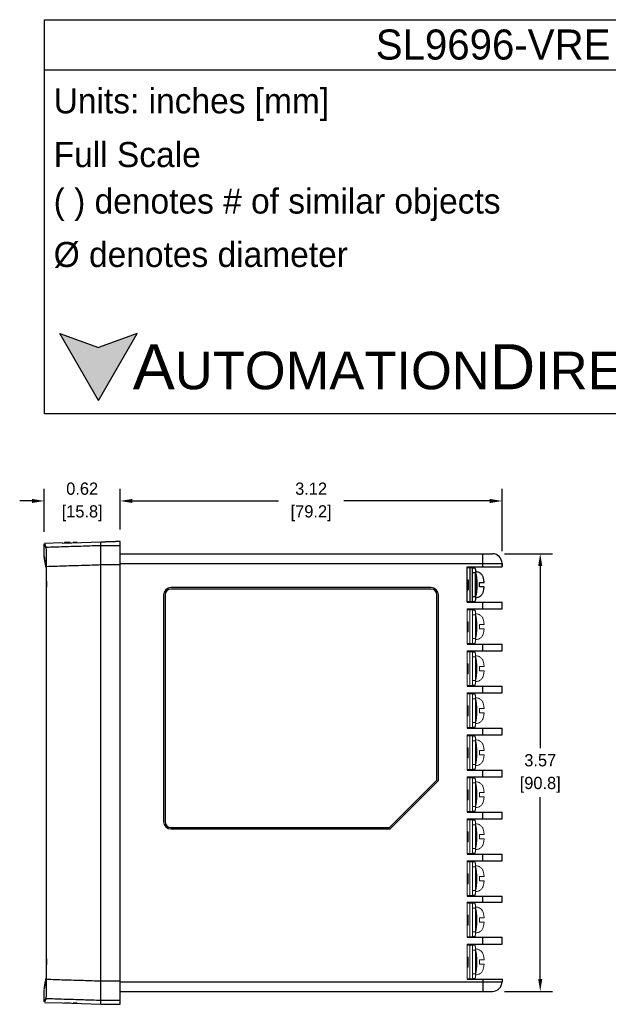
# Model space of a CAD drawing. Header units: inches. Extents: x 515.8 to 530.8, y 504.7 to 513.4.
# Tile 7 of 17: x 521.5 to 526.3, y 504.8 to 512.8. Entities that reach past the tile are written whole.
import ezdxf

# ---------------------------------------------------------------- set-up
doc = ezdxf.new("R2010")
doc.units = ezdxf.units.IN
doc.header["$LTSCALE"] = 8
doc.header["$MEASUREMENT"] = 0
for name, color, linetype in [('02___PRT_ALL_AXES', 7, 'Continuous'), ('Dimensions', 140, 'Continuous'), ('Text', 140, 'Continuous')]:
    doc.layers.add(name, color=color, linetype=linetype)
doc.styles.add('\\M+2ABAC\\M+2A6A11', font='txt')
doc.dimstyles.get("Standard").update_dxf_attribs({"dimtxt": 0.1, "dimasz": 0.1, "dimexe": 0.1, "dimexo": 0.1, "dimgap": 0.05, "dimtad": 0, "dimtih": 1, "dimtoh": 1, "dimzin": 0, "dimdsep": 46, "dimtxsty": 'Standard', "dimcen": 0, "dimclrd": 256, "dimclre": 256, "dimclrt": 256, "dimadec": 0, "dimazin": 0, "dimtfac": 1, "dimtofl": 0, "dimtmove": 0, "dimatfit": 3, "dimfxl": 0, "dimtolj": 1, "dimtzin": 0, "dimarcsym": 0})

# ---------------------------------------------------------------- blocks, each defined once
blk = doc.blocks.new('*D5')
at = {"layer": 'DEFPOINTS', "color": 0}
for p in [(522.3096, 508.8749), (521.6888, 508.5239), (522.3096, 508.5431)]:
    blk.add_point(p, dxfattribs=at)
at = {"layer": 'Dimensions', "lineweight": -2}
for p, q in [((521.6888, 508.6239), (521.6888, 508.9749)), ((522.3096, 508.6431), (522.3096, 508.9749)), ((521.5888, 508.8749), (521.4888, 508.8749)), ((522.4096, 508.8749), (522.5096, 508.8749))]:
    blk.add_line(p, q, dxfattribs=at)
at = {"layer": 'Dimensions'}
for points in [[(521.5888, 508.8916), (521.5888, 508.8583), (521.6888, 508.8749)], [(522.4096, 508.8916), (522.4096, 508.8583), (522.3096, 508.8749)]]:
    blk.add_solid(points, dxfattribs=at)
at = {"layer": 'Dimensions', "char_height": 0.1, "attachment_point": 5}
for s, insert in [('\\A1;0.62', (521.9992, 508.9749)), ('\\A1;[15.8]', (521.9992, 508.7749))]:
    blk.add_mtext(s, dxfattribs=dict(at, insert=insert))
blk = doc.blocks.new('*D6')
at = {"layer": 'DEFPOINTS', "color": 0}
for p in [(525.4292, 508.8749), (522.3096, 508.5431), (525.4292, 508.3646)]:
    blk.add_point(p, dxfattribs=at)
at = {"layer": 'Dimensions', "lineweight": -2}
for p, q in [((522.3096, 508.6431), (522.3096, 508.9749)), ((525.4292, 508.4646), (525.4292, 508.9749)), ((522.4096, 508.8749), (523.6027, 508.8749)), ((525.3292, 508.8749), (524.1361, 508.8749))]:
    blk.add_line(p, q, dxfattribs=at)
at = {"layer": 'Dimensions'}
for points in [[(522.4096, 508.8916), (522.4096, 508.8583), (522.3096, 508.8749)], [(525.3292, 508.8916), (525.3292, 508.8583), (525.4292, 508.8749)]]:
    blk.add_solid(points, dxfattribs=at)
at = {"layer": 'Dimensions', "char_height": 0.1, "attachment_point": 5}
for s, insert in [('\\A1;3.12', (523.8694, 508.9749)), ('\\A1;[79.2]', (523.8694, 508.7749))]:
    blk.add_mtext(s, dxfattribs=dict(at, insert=insert))
blk = doc.blocks.new('*D9')
at = {"layer": 'DEFPOINTS', "color": 0}
for p in [(525.3503, 508.4435), (525.3503, 504.8691), (525.7408, 504.8691)]:
    blk.add_point(p, dxfattribs=at)
at = {"layer": 'Dimensions', "lineweight": -2}
for p, q in [((525.4503, 508.4435), (525.8408, 508.4435)), ((525.7408, 508.3435), (525.7408, 506.8563)), ((525.7408, 504.9691), (525.7408, 506.4563)), ((525.4503, 504.8691), (525.8408, 504.8691))]:
    blk.add_line(p, q, dxfattribs=at)
at = {"layer": 'Dimensions'}
for points in [[(525.7242, 508.3435), (525.7575, 508.3435), (525.7408, 508.4435)], [(525.7242, 504.9691), (525.7575, 504.9691), (525.7408, 504.8691)]]:
    blk.add_solid(points, dxfattribs=at)
at = {"layer": 'Dimensions', "char_height": 0.1, "attachment_point": 5}
for s, insert in [('\\A1;3.57', (525.7408, 506.7563)), ('\\A1;[90.8]', (525.7408, 506.5563))]:
    blk.add_mtext(s, dxfattribs=dict(at, insert=insert))

msp = doc.modelspace()

# ---------------------------------------------------------------- hatches: boundary and pattern name
at = {"layer": 'Text'}
msp.add_hatch(color=256, dxfattribs=at).paths.add_polyline_path([(522.1334, 509.6962), (522.4495, 510.2436), (522.1334, 510.1286), (521.8173, 510.2436)])

# ---------------------------------------------------------------- linework, layer by layer
at = {"color": 7, "linetype": 'Continuous'}
for p, q in [((521.6888, 508.4248), (521.6888, 508.5239)), ((521.8347, 508.5326), (521.6907, 508.5276)), ((521.8347, 508.5309), (522.1519, 508.5413)), ((521.8347, 508.5309), (521.8347, 508.5326)), ((521.8544, 508.5352), (521.8544, 508.5316)), ((521.9018, 508.5352), (521.8544, 508.5352)), ((521.9018, 508.5332), (521.9018, 508.5352)), ((521.9254, 508.534), (521.9254, 508.5352)), ((521.9577, 508.5352), (521.9254, 508.5352)), ((522.1519, 504.7652), (522.1519, 508.5413)), ((522.3096, 508.5097), (522.1519, 508.5097)), ((522.2702, 508.5423), (522.2702, 508.5431)), ((522.3096, 508.5431), (522.2702, 508.5431)), ((522.3096, 504.7635), (522.3096, 508.5431)), ((522.3096, 508.4435), (525.3503, 508.4435)), ((525.2715, 508.337), (525.2715, 508.4435)), ((521.7082, 504.9687), (521.7082, 508.3379)), ((522.3096, 508.3521), (522.1519, 508.3521)), ((522.3096, 508.3646), (525.4292, 508.3646)), ((525.1453, 508.337), (525.4292, 508.337)), ((525.1453, 508.0492), (525.1453, 508.337)), ((525.1884, 508.3291), (525.1453, 508.3291)), ((525.1473, 508.3291), (525.1473, 508.337)), ((525.1478, 508.3291), (525.1478, 508.337)), ((525.1532, 508.3291), (525.1532, 508.337)), ((525.1652, 508.3291), (525.1652, 508.0531)), ((525.1768, 508.3291), (525.1768, 508.337)), ((525.1847, 508.3291), (525.1847, 508.337)), ((525.1884, 508.0531), (525.1884, 508.3291)), ((525.206, 508.3272), (525.1884, 508.3272)), ((525.4292, 508.3646), (525.4292, 508.341)), ((525.4292, 508.337), (525.4292, 508.3646)), ((525.2129, 508.2877), (525.1884, 508.2877)), ((525.2129, 508.0945), (525.2129, 508.2877)), ((521.7065, 505.1349), (521.7065, 508.1717)), ((524.8495, 508.1675), (522.7236, 508.1675)), ((525.1453, 508.2306), (525.1532, 508.2306)), ((525.1453, 508.2182), (525.1532, 508.2182)), ((525.1453, 508.2041), (525.1532, 508.2041)), ((525.1532, 508.2306), (525.1532, 508.1478)), ((525.2458, 508.2089), (525.2825, 508.2089)), ((525.2825, 508.1734), (525.2458, 508.1734)), ((522.6645, 508.1083), (522.6645, 506.255)), ((522.6763, 508.1083), (522.6763, 506.255)), ((524.8495, 508.1556), (522.7236, 508.1556)), ((524.8969, 506.5951), (524.8969, 508.1083)), ((524.9087, 506.5902), (524.9087, 508.1083)), ((525.1453, 508.1478), (525.1532, 508.1478)), ((525.1884, 508.0945), (525.2129, 508.0945)), ((525.1453, 508.0531), (525.1884, 508.0531)), ((525.1453, 508.0492), (525.4292, 508.0492)), ((525.1473, 508.0492), (525.1473, 508.0531)), ((525.1478, 508.0492), (525.1478, 508.0531)), ((525.1532, 508.0492), (525.1532, 508.0531)), ((525.1768, 508.0492), (525.1768, 508.0531)), ((525.1847, 508.0492), (525.1847, 508.0531)), ((525.1884, 508.0551), (525.206, 508.0551)), ((525.2715, 507.994), (525.2715, 508.0492)), ((525.4292, 507.994), (525.4292, 508.0492)), ((525.1453, 507.994), (525.4292, 507.994)), ((525.1453, 507.7061), (525.4292, 507.7061)), ((525.2715, 507.6509), (525.2715, 507.7061)), ((525.4292, 507.6509), (525.4292, 507.7061)), ((525.1453, 507.6509), (525.4292, 507.6509)), ((525.1453, 507.3631), (525.4292, 507.3631)), ((525.2715, 507.3079), (525.2715, 507.3631)), ((525.4292, 507.3079), (525.4292, 507.3631)), ((525.1453, 507.3079), (525.4292, 507.3079)), ((525.1453, 507.02), (525.4292, 507.02)), ((525.1453, 506.9648), (525.4292, 506.9648)), ((525.2715, 506.9648), (525.2715, 507.02)), ((525.4292, 506.9648), (525.4292, 507.02)), ((525.1453, 506.677), (525.4292, 506.677)), ((525.2715, 506.6218), (525.2715, 506.677)), ((525.4292, 506.6218), (525.4292, 506.677)), ((524.5095, 506.2077), (524.8969, 506.5951)), ((524.5144, 506.1959), (524.9087, 506.5902)), ((525.1453, 506.6218), (525.4292, 506.6218)), ((525.1453, 506.3339), (525.4292, 506.3339)), ((525.2715, 506.2787), (525.2715, 506.3339)), ((525.4292, 506.2787), (525.4292, 506.3339)), ((525.1453, 506.2787), (525.4292, 506.2787)), ((522.7236, 506.2077), (524.5095, 506.2077)), ((522.7236, 506.1959), (524.5144, 506.1959)), ((525.1453, 505.9908), (525.4292, 505.9908)), ((525.1453, 505.9356), (525.4292, 505.9356)), ((525.2715, 505.9356), (525.2715, 505.9908)), ((525.4292, 505.9356), (525.4292, 505.9908)), ((525.1453, 505.6478), (525.4292, 505.6478)), ((525.1453, 505.5985), (525.4292, 505.5985)), ((525.2715, 505.5985), (525.2715, 505.6478)), ((525.4292, 505.5985), (525.4292, 505.6478)), ((525.1453, 505.3107), (525.4292, 505.3107)), ((525.2715, 505.2555), (525.2715, 505.3107)), ((525.4292, 505.2555), (525.4292, 505.3107)), ((525.1453, 505.2555), (525.4292, 505.2555)), ((522.1519, 504.9545), (522.3096, 504.9545)), ((522.3096, 504.9479), (525.4292, 504.9479)), ((525.1453, 504.9676), (525.4292, 504.9676)), ((525.2715, 504.9716), (525.2715, 504.8691)), ((525.4292, 504.9716), (525.4292, 504.9479)), ((521.6888, 504.7827), (521.6888, 504.8818)), ((522.3096, 504.8691), (525.3503, 504.8691)), ((522.1519, 504.7969), (522.3096, 504.7969)), ((521.6907, 504.779), (521.8347, 504.774)), ((521.8347, 504.7757), (522.1519, 504.7652)), ((521.8347, 504.7757), (521.8347, 504.774)), ((521.8544, 504.775), (521.8544, 504.7714)), ((521.9018, 504.7714), (521.8544, 504.7714)), ((521.9018, 504.7734), (521.9018, 504.7714)), ((521.9254, 504.7725), (521.9254, 504.7714)), ((521.9577, 504.7714), (521.9254, 504.7714)), ((522.2702, 504.7635), (522.2702, 504.7643)), ((522.2702, 504.7635), (522.3096, 504.7635))]:
    msp.add_line(p, q, dxfattribs=at)
at = {"color": 7, "linetype": 'Continuous', "lineweight": 0}
for p, q in [((525.1453, 507.7061), (525.1453, 507.994)), ((525.1884, 507.9861), (525.1453, 507.9861)), ((525.1473, 507.9861), (525.1473, 507.994)), ((525.1478, 507.9861), (525.1478, 507.994)), ((525.1532, 507.9861), (525.1532, 507.994)), ((525.1652, 507.9861), (525.1652, 507.7101)), ((525.1768, 507.9861), (525.1768, 507.994)), ((525.1847, 507.9861), (525.1847, 507.994)), ((525.1884, 507.7101), (525.1884, 507.9861)), ((525.206, 507.9841), (525.1884, 507.9841)), ((525.2129, 507.9447), (525.1884, 507.9447)), ((525.2129, 507.7515), (525.2129, 507.9447)), ((525.1453, 507.8875), (525.1532, 507.8875)), ((525.1453, 507.8752), (525.1532, 507.8752)), ((525.1453, 507.8611), (525.1532, 507.8611)), ((525.1532, 507.8875), (525.1532, 507.8047)), ((525.2458, 507.8658), (525.2825, 507.8658)), ((525.1453, 507.8047), (525.1532, 507.8047)), ((525.2825, 507.8303), (525.2458, 507.8303)), ((525.1453, 507.7101), (525.1884, 507.7101)), ((525.1473, 507.7061), (525.1473, 507.7101)), ((525.1478, 507.7061), (525.1478, 507.7101)), ((525.1532, 507.7061), (525.1532, 507.7101)), ((525.1768, 507.7061), (525.1768, 507.7101)), ((525.1847, 507.7061), (525.1847, 507.7101)), ((525.1884, 507.7515), (525.2129, 507.7515)), ((525.1884, 507.712), (525.206, 507.712)), ((525.1453, 507.3631), (525.1453, 507.6509)), ((525.1884, 507.643), (525.1453, 507.643)), ((525.1473, 507.643), (525.1473, 507.6509)), ((525.1478, 507.643), (525.1478, 507.6509)), ((525.1532, 507.643), (525.1532, 507.6509)), ((525.1652, 507.643), (525.1652, 507.367)), ((525.1768, 507.643), (525.1768, 507.6509)), ((525.1847, 507.643), (525.1847, 507.6509)), ((525.1884, 507.367), (525.1884, 507.643)), ((525.206, 507.6411), (525.1884, 507.6411)), ((525.2129, 507.6016), (525.1884, 507.6016)), ((525.2129, 507.4084), (525.2129, 507.6016)), ((525.1453, 507.5445), (525.1532, 507.5445)), ((525.1453, 507.5321), (525.1532, 507.5321)), ((525.1532, 507.5445), (525.1532, 507.4616)), ((525.2458, 507.5228), (525.2825, 507.5228)), ((525.1453, 507.518), (525.1532, 507.518)), ((525.1453, 507.4616), (525.1532, 507.4616)), ((525.2825, 507.4873), (525.2458, 507.4873)), ((525.1453, 507.367), (525.1884, 507.367)), ((525.1473, 507.3631), (525.1473, 507.367)), ((525.1478, 507.3631), (525.1478, 507.367)), ((525.1532, 507.3631), (525.1532, 507.367)), ((525.1768, 507.3631), (525.1768, 507.367)), ((525.1847, 507.3631), (525.1847, 507.367)), ((525.1884, 507.4084), (525.2129, 507.4084)), ((525.1884, 507.369), (525.206, 507.369)), ((525.1453, 507.02), (525.1453, 507.3079)), ((525.1884, 507.3), (525.1453, 507.3)), ((525.1473, 507.3), (525.1473, 507.3079)), ((525.1478, 507.3), (525.1478, 507.3079)), ((525.1532, 507.3), (525.1532, 507.3079)), ((525.1652, 507.3), (525.1652, 507.024)), ((525.1768, 507.3), (525.1768, 507.3079)), ((525.1847, 507.3), (525.1847, 507.3079)), ((525.1884, 507.024), (525.1884, 507.3)), ((525.206, 507.298), (525.1884, 507.298)), ((525.1453, 507.2014), (525.1532, 507.2014)), ((525.1532, 507.2014), (525.1532, 507.1186)), ((525.2129, 507.2586), (525.1884, 507.2586)), ((525.2129, 507.0654), (525.2129, 507.2586)), ((525.1453, 507.1891), (525.1532, 507.1891)), ((525.1453, 507.175), (525.1532, 507.175)), ((525.1453, 507.1186), (525.1532, 507.1186)), ((525.2458, 507.1797), (525.2825, 507.1797)), ((525.2825, 507.1442), (525.2458, 507.1442)), ((525.1884, 507.0654), (525.2129, 507.0654)), ((525.1453, 507.024), (525.1884, 507.024)), ((525.1453, 506.677), (525.1453, 506.9648)), ((525.1884, 506.9569), (525.1453, 506.9569)), ((525.1473, 507.02), (525.1473, 507.024)), ((525.1473, 506.9569), (525.1473, 506.9648)), ((525.1478, 507.02), (525.1478, 507.024)), ((525.1478, 506.9569), (525.1478, 506.9648)), ((525.1532, 507.02), (525.1532, 507.024)), ((525.1532, 506.9569), (525.1532, 506.9648)), ((525.1652, 506.9569), (525.1652, 506.6809)), ((525.1768, 507.02), (525.1768, 507.024)), ((525.1768, 506.9569), (525.1768, 506.9648)), ((525.1847, 507.02), (525.1847, 507.024)), ((525.1847, 506.9569), (525.1847, 506.9648)), ((525.1884, 507.0259), (525.206, 507.0259)), ((525.1884, 506.6809), (525.1884, 506.9569)), ((525.206, 506.9549), (525.1884, 506.9549)), ((525.2129, 506.9155), (525.1884, 506.9155)), ((525.2129, 506.7223), (525.2129, 506.9155)), ((525.1453, 506.8583), (525.1532, 506.8583)), ((525.1453, 506.846), (525.1532, 506.846)), ((525.1453, 506.8319), (525.1532, 506.8319)), ((525.1532, 506.8583), (525.1532, 506.7755)), ((525.2458, 506.8367), (525.2825, 506.8367)), ((525.2825, 506.8012), (525.2458, 506.8012)), ((525.1453, 506.7755), (525.1532, 506.7755)), ((525.1884, 506.7223), (525.2129, 506.7223)), ((525.1453, 506.6809), (525.1884, 506.6809)), ((525.1473, 506.677), (525.1473, 506.6809)), ((525.1478, 506.677), (525.1478, 506.6809)), ((525.1532, 506.677), (525.1532, 506.6809)), ((525.1768, 506.677), (525.1768, 506.6809)), ((525.1847, 506.677), (525.1847, 506.6809)), ((525.1884, 506.6829), (525.206, 506.6829)), ((525.1453, 506.3339), (525.1453, 506.6218)), ((525.1884, 506.6139), (525.1453, 506.6139)), ((525.1473, 506.6139), (525.1473, 506.6218)), ((525.1478, 506.6139), (525.1478, 506.6218)), ((525.1532, 506.6139), (525.1532, 506.6218)), ((525.1652, 506.6139), (525.1652, 506.3378)), ((525.1768, 506.6139), (525.1768, 506.6218)), ((525.1847, 506.6139), (525.1847, 506.6218)), ((525.1884, 506.3378), (525.1884, 506.6139)), ((525.206, 506.6119), (525.1884, 506.6119)), ((525.2129, 506.5725), (525.1884, 506.5725)), ((525.2129, 506.3792), (525.2129, 506.5725)), ((525.1453, 506.5153), (525.1532, 506.5153)), ((525.1453, 506.503), (525.1532, 506.503)), ((525.1453, 506.4889), (525.1532, 506.4889)), ((525.1532, 506.5153), (525.1532, 506.4325)), ((525.2458, 506.4936), (525.2825, 506.4936)), ((525.1453, 506.4325), (525.1532, 506.4325)), ((525.2825, 506.4581), (525.2458, 506.4581)), ((525.1453, 506.3378), (525.1884, 506.3378)), ((525.1473, 506.3339), (525.1473, 506.3378)), ((525.1478, 506.3339), (525.1478, 506.3378)), ((525.1532, 506.3339), (525.1532, 506.3378)), ((525.1768, 506.3339), (525.1768, 506.3378)), ((525.1847, 506.3339), (525.1847, 506.3378)), ((525.1884, 506.3792), (525.2129, 506.3792)), ((525.1884, 506.3398), (525.206, 506.3398)), ((525.1453, 505.9908), (525.1453, 506.2787)), ((525.1884, 506.2708), (525.1453, 506.2708)), ((525.1473, 506.2708), (525.1473, 506.2787)), ((525.1478, 506.2708), (525.1478, 506.2787)), ((525.1532, 506.2708), (525.1532, 506.2787)), ((525.1652, 506.2708), (525.1652, 505.9948)), ((525.1768, 506.2708), (525.1768, 506.2787)), ((525.1847, 506.2708), (525.1847, 506.2787)), ((525.1884, 505.9948), (525.1884, 506.2708)), ((525.206, 506.2688), (525.1884, 506.2688)), ((525.1453, 506.1722), (525.1532, 506.1722)), ((525.1453, 506.1599), (525.1532, 506.1599)), ((525.1532, 506.1722), (525.1532, 506.0894)), ((525.2129, 506.2294), (525.1884, 506.2294)), ((525.2129, 506.0362), (525.2129, 506.2294)), ((525.1453, 506.1458), (525.1532, 506.1458)), ((525.1453, 506.0894), (525.1532, 506.0894)), ((525.2458, 506.1505), (525.2825, 506.1505)), ((525.2825, 506.1151), (525.2458, 506.1151)), ((525.1453, 505.9948), (525.1884, 505.9948)), ((525.1473, 505.9908), (525.1473, 505.9948)), ((525.1478, 505.9908), (525.1478, 505.9948)), ((525.1532, 505.9908), (525.1532, 505.9948)), ((525.1768, 505.9908), (525.1768, 505.9948)), ((525.1847, 505.9908), (525.1847, 505.9948)), ((525.1884, 506.0362), (525.2129, 506.0362)), ((525.1884, 505.9968), (525.206, 505.9968)), ((525.1453, 505.6478), (525.1453, 505.9356)), ((525.1884, 505.9278), (525.1453, 505.9278)), ((525.1473, 505.9278), (525.1473, 505.9356)), ((525.1478, 505.9278), (525.1478, 505.9356)), ((525.1532, 505.9278), (525.1532, 505.9356)), ((525.1652, 505.9278), (525.1652, 505.6517)), ((525.1768, 505.9278), (525.1768, 505.9356)), ((525.1847, 505.9278), (525.1847, 505.9356)), ((525.1884, 505.6517), (525.1884, 505.9278)), ((525.206, 505.9258), (525.1884, 505.9258)), ((525.2129, 505.8864), (525.1884, 505.8864)), ((525.2129, 505.6931), (525.2129, 505.8864)), ((525.1453, 505.8292), (525.1532, 505.8292)), ((525.1453, 505.8168), (525.1532, 505.8168)), ((525.1453, 505.8027), (525.1532, 505.8027)), ((525.1532, 505.8292), (525.1532, 505.7464)), ((525.2458, 505.8075), (525.2825, 505.8075)), ((525.2825, 505.772), (525.2458, 505.772)), ((525.1453, 505.7464), (525.1532, 505.7464)), ((525.1884, 505.6931), (525.2129, 505.6931)), ((525.1453, 505.6517), (525.1884, 505.6517)), ((525.1453, 505.3107), (525.1453, 505.5985)), ((525.1884, 505.5907), (525.1453, 505.5907)), ((525.1473, 505.6478), (525.1473, 505.6517)), ((525.1473, 505.5907), (525.1473, 505.5985)), ((525.1478, 505.6478), (525.1478, 505.6517)), ((525.1478, 505.5907), (525.1478, 505.5985)), ((525.1532, 505.6478), (525.1532, 505.6517)), ((525.1532, 505.5907), (525.1532, 505.5985)), ((525.1652, 505.5907), (525.1652, 505.3146)), ((525.1768, 505.6478), (525.1768, 505.6517)), ((525.1768, 505.5907), (525.1768, 505.5985)), ((525.1847, 505.6478), (525.1847, 505.6517)), ((525.1847, 505.5907), (525.1847, 505.5985)), ((525.1884, 505.6537), (525.206, 505.6537)), ((525.1884, 505.3146), (525.1884, 505.5907)), ((525.206, 505.5887), (525.1884, 505.5887)), ((525.2129, 505.5493), (525.1884, 505.5493)), ((525.2129, 505.356), (525.2129, 505.5493)), ((525.1453, 505.4921), (525.1532, 505.4921)), ((525.1453, 505.4797), (525.1532, 505.4797)), ((525.1453, 505.4657), (525.1532, 505.4657)), ((525.1532, 505.4921), (525.1532, 505.4093)), ((525.2458, 505.4704), (525.2825, 505.4704)), ((525.2825, 505.4349), (525.2458, 505.4349)), ((525.1453, 505.4093), (525.1532, 505.4093)), ((525.1884, 505.356), (525.2129, 505.356)), ((525.1453, 505.3146), (525.1884, 505.3146)), ((525.1473, 505.3107), (525.1473, 505.3146)), ((525.1478, 505.3107), (525.1478, 505.3146)), ((525.1532, 505.3107), (525.1532, 505.3146)), ((525.1768, 505.3107), (525.1768, 505.3146)), ((525.1847, 505.3107), (525.1847, 505.3146)), ((525.1884, 505.3166), (525.206, 505.3166)), ((525.1453, 504.9676), (525.1453, 505.2555)), ((525.1884, 505.2476), (525.1453, 505.2476)), ((525.1473, 505.2476), (525.1473, 505.2555)), ((525.1478, 505.2476), (525.1478, 505.2555)), ((525.1532, 505.2476), (525.1532, 505.2555)), ((525.1652, 505.2476), (525.1652, 504.9716)), ((525.1768, 505.2476), (525.1768, 505.2555)), ((525.1847, 505.2476), (525.1847, 505.2555)), ((525.1884, 504.9716), (525.1884, 505.2476)), ((525.206, 505.2456), (525.1884, 505.2456)), ((525.2129, 505.2062), (525.1884, 505.2062)), ((525.2129, 505.013), (525.2129, 505.2062)), ((525.1453, 505.149), (525.1532, 505.149)), ((525.1453, 505.1367), (525.1532, 505.1367)), ((525.1453, 505.1226), (525.1532, 505.1226)), ((525.1532, 505.149), (525.1532, 505.0662)), ((525.2458, 505.1273), (525.2825, 505.1273)), ((525.1453, 505.0662), (525.1532, 505.0662)), ((525.2825, 505.0918), (525.2458, 505.0918)), ((525.1453, 504.9716), (525.1884, 504.9716)), ((525.1473, 504.9676), (525.1473, 504.9716)), ((525.1478, 504.9676), (525.1478, 504.9716)), ((525.1532, 504.9676), (525.1532, 504.9716)), ((525.1768, 504.9676), (525.1768, 504.9716)), ((525.1847, 504.9676), (525.1847, 504.9716)), ((525.1884, 505.013), (525.2129, 505.013)), ((525.1884, 504.9736), (525.206, 504.9736))]:
    msp.add_line(p, q, dxfattribs=at)
at = {"color": 7, "linetype": 'Continuous'}
for centre, radius, start, end in [((525.3503, 508.3646), 0.0789, 0, 90), ((522.7236, 508.1083), 0.0591, 90, 180), ((524.8495, 508.1083), 0.0591, 0, 90), ((522.7236, 508.1083), 0.0473, 90, 180), ((524.8495, 508.1083), 0.0473, 0, 90), ((522.7236, 506.255), 0.0591, 180, 270), ((522.7236, 506.255), 0.0473, 180, 270), ((525.3503, 504.9479), 0.0789, 270, 0)]:
    msp.add_arc(centre, radius, start, end, dxfattribs=at)
for points, start_tangent, end_tangent in [([(521.7052, 508.4953), (521.6907, 508.5239), (521.7052, 508.4953)], (-0.453341, 0.891337), (0.453341, -0.891337)), ([(521.7052, 508.4953), (521.6907, 508.5239), (521.7052, 508.4953)], (-0.453341, 0.891337), (0.453341, -0.891337)), ([(522.1519, 508.5097), (522.0088, 508.5049), (521.8483, 508.5001), (521.7052, 508.4953)], (-0.999436, -0.033582), (-0.999436, -0.033593)), ([(521.7082, 508.3379), (521.7082, 508.3717), (521.7079, 508.4047), (521.7076, 508.4343), (521.7071, 508.4587), (521.7065, 508.4779), (521.7059, 508.4903), (521.7052, 508.4953)], (0, 1), (-0.453341, 0.891337)), ([(522.1519, 508.5413), (522.1706, 508.5414), (522.1893, 508.5415)], (0.999996, 0.002901), (0.999996, 0.00281)), ([(522.2665, 508.5421), (522.2557, 508.5419), (522.2385, 508.5417), (522.2158, 508.5416), (522.1893, 508.5415)], (-0.973315, 0.229472), (-0.999996, -0.00281)), ([(522.2702, 508.5423), (522.2665, 508.5421)], (0, -1), (-0.973315, 0.229472)), ([(521.7039, 508.3283), (521.6943, 508.39), (521.6894, 508.4209), (521.6943, 508.39), (521.7039, 508.3283)], (-0.153831, 0.988097), (0.153831, -0.988097)), ([(521.7039, 508.3283), (521.6943, 508.39), (521.6894, 508.4209), (521.6943, 508.39), (521.7039, 508.3283)], (-0.153831, 0.988097), (0.153831, -0.988097)), ([(521.7039, 508.3283), (521.7046, 508.3194), (521.7052, 508.3016), (521.7058, 508.2765), (521.7062, 508.2453), (521.7065, 508.2093), (521.7065, 508.1717)], (0.153831, -0.988097), (0, -1)), ([(522.1519, 508.3522), (522.0098, 508.3474), (521.8503, 508.3426), (521.7082, 508.3379)], (-0.999436, -0.033587), (-0.999435, -0.033597)), ([(525.206, 508.3272), (525.2073, 508.3264), (525.2086, 508.3242), (525.2098, 508.3205), (525.2109, 508.3156), (525.2117, 508.3096), (525.2123, 508.3028), (525.2127, 508.2954), (525.2129, 508.2877)], (1, 0), (0, -1)), ([(525.2129, 508.2869), (525.2135, 508.2851), (525.2154, 508.2786), (525.2173, 508.27), (525.2191, 508.259), (525.2207, 508.2459), (525.222, 508.2312), (525.2229, 508.2155), (525.2233, 508.1994), (525.2233, 508.1831), (525.2229, 508.1669), (525.222, 508.1512), (525.2207, 508.1365), (525.2191, 508.1234), (525.2173, 508.1124), (525.2154, 508.1037), (525.2135, 508.0972), (525.2129, 508.0953)], (0.337828, -0.941208), (-0.337816, -0.941212)), ([(525.2129, 508.2669), (525.2146, 508.2565), (525.2161, 508.2439), (525.2174, 508.2297), (525.2182, 508.2146), (525.2186, 508.1991), (525.2186, 508.1834), (525.2182, 508.1678), (525.2174, 508.1527), (525.2162, 508.1385), (525.2146, 508.1259), (525.2129, 508.1153)], (0.187419, -0.98228), (-0.187469, -0.982271)), ([(525.2458, 508.1734), (525.246, 508.1819), (525.2461, 508.1912), (525.246, 508.2004), (525.2458, 508.2089)], (0.030173, 0.999545), (-0.030173, 0.999545)), ([(525.2129, 508.0945), (525.2127, 508.0869), (525.2123, 508.0794), (525.2117, 508.0726), (525.2109, 508.0666), (525.2098, 508.0617), (525.2086, 508.0581), (525.2073, 508.0558), (525.206, 508.0551)], (0, -1), (-1, 0)), ([(521.7065, 505.1349), (521.7065, 505.0973), (521.7062, 505.0613), (521.7058, 505.0301), (521.7052, 505.005), (521.7046, 504.9872), (521.7039, 504.9783)], (0, -1), (-0.153831, -0.988097)), ([(521.7039, 504.9783), (521.6943, 504.9166), (521.6894, 504.8857), (521.6943, 504.9166), (521.7039, 504.9783)], (-0.153831, -0.988097), (0.153831, 0.988097)), ([(521.7039, 504.9783), (521.6943, 504.9166), (521.6894, 504.8857), (521.6943, 504.9166), (521.7039, 504.9783)], (-0.153831, -0.988097), (0.153831, 0.988097)), ([(521.7052, 504.8113), (521.7059, 504.8163), (521.7065, 504.8287), (521.7071, 504.8479), (521.7076, 504.8723), (521.7079, 504.9019), (521.7082, 504.9349), (521.7082, 504.9687)], (0.453341, 0.891337), (0, 1)), ([(521.7082, 504.9687), (521.8503, 504.964), (522.0098, 504.9592), (522.1519, 504.9544)], (0.999435, -0.033597), (0.999436, -0.033587)), ([(521.7052, 504.8113), (521.6907, 504.7827), (521.7052, 504.8113)], (-0.453341, -0.891337), (0.453341, 0.891337)), ([(521.7052, 504.8113), (521.6907, 504.7827), (521.7052, 504.8113)], (-0.453341, -0.891337), (0.453341, 0.891337)), ([(521.7052, 504.8113), (521.8483, 504.8065), (522.0088, 504.8017), (522.1519, 504.7969)], (0.999436, -0.033593), (0.999436, -0.033582)), ([(522.1519, 504.7652), (522.1706, 504.7652), (522.1893, 504.7651)], (0.999996, -0.002901), (0.999996, -0.00281)), ([(522.1893, 504.7651), (522.2158, 504.765), (522.2385, 504.7649), (522.2557, 504.7647), (522.2665, 504.7645), (522.2702, 504.7644)], (0.999996, -0.00281), (0.023715, -0.999719))]:
    msp.add_spline(points, degree=3, dxfattribs=dict(at, start_tangent=start_tangent, end_tangent=end_tangent))
at = {"color": 7, "linetype": 'Continuous', "lineweight": 0}
for points, start_tangent, end_tangent in [([(525.206, 507.9841), (525.2073, 507.9834), (525.2086, 507.9811), (525.2098, 507.9775), (525.2109, 507.9726), (525.2117, 507.9666), (525.2123, 507.9598), (525.2127, 507.9523), (525.2129, 507.9447)], (1, 0), (0, -1)), ([(525.2129, 507.9439), (525.2135, 507.9421), (525.2154, 507.9356), (525.2173, 507.9269), (525.2191, 507.9159), (525.2207, 507.9028), (525.222, 507.8881), (525.2229, 507.8725), (525.2233, 507.8563), (525.2233, 507.84), (525.2229, 507.8238), (525.222, 507.8081), (525.2207, 507.7934), (525.2191, 507.7803), (525.2173, 507.7693), (525.2154, 507.7606), (525.2135, 507.7541), (525.2129, 507.7523)], (0.337828, -0.941208), (-0.337816, -0.941212)), ([(525.2129, 507.9239), (525.2146, 507.9134), (525.2161, 507.9008), (525.2174, 507.8867), (525.2182, 507.8716), (525.2186, 507.856), (525.2186, 507.8403), (525.2182, 507.8247), (525.2174, 507.8096), (525.2162, 507.7955), (525.2146, 507.7829), (525.2129, 507.7723)], (0.187419, -0.98228), (-0.187469, -0.982271)), ([(525.2458, 507.8303), (525.246, 507.8389), (525.2461, 507.8481), (525.246, 507.8573), (525.2458, 507.8658)], (0.030173, 0.999545), (-0.030173, 0.999545)), ([(525.2129, 507.7515), (525.2127, 507.7438), (525.2123, 507.7364), (525.2117, 507.7296), (525.2109, 507.7236), (525.2098, 507.7187), (525.2086, 507.715), (525.2073, 507.7128), (525.206, 507.712)], (0, -1), (-1, 0)), ([(525.206, 507.6411), (525.2073, 507.6403), (525.2086, 507.6381), (525.2098, 507.6344), (525.2109, 507.6295), (525.2117, 507.6235), (525.2123, 507.6167), (525.2127, 507.6093), (525.2129, 507.6016)], (1, 0), (0, -1)), ([(525.2129, 507.6008), (525.2135, 507.599), (525.2154, 507.5925), (525.2173, 507.5838), (525.2191, 507.5729), (525.2207, 507.5598), (525.222, 507.5451), (525.2229, 507.5294), (525.2233, 507.5133), (525.2233, 507.4969), (525.2229, 507.4808), (525.222, 507.4651), (525.2207, 507.4504), (525.2191, 507.4373), (525.2173, 507.4263), (525.2154, 507.4176), (525.2135, 507.4111), (525.2129, 507.4092)], (0.337828, -0.941208), (-0.337816, -0.941212)), ([(525.2129, 507.5808), (525.2146, 507.5704), (525.2161, 507.5578), (525.2174, 507.5436), (525.2182, 507.5285), (525.2186, 507.5129), (525.2186, 507.4972), (525.2182, 507.4817), (525.2174, 507.4666), (525.2162, 507.4524), (525.2146, 507.4398), (525.2129, 507.4292)], (0.187419, -0.98228), (-0.187469, -0.982271)), ([(525.2458, 507.4873), (525.246, 507.4958), (525.2461, 507.505), (525.246, 507.5143), (525.2458, 507.5228)], (0.030173, 0.999545), (-0.030173, 0.999545)), ([(525.2129, 507.4084), (525.2127, 507.4008), (525.2123, 507.3933), (525.2117, 507.3865), (525.2109, 507.3805), (525.2098, 507.3756), (525.2086, 507.372), (525.2073, 507.3697), (525.206, 507.369)], (0, -1), (-1, 0)), ([(525.206, 507.298), (525.2073, 507.2973), (525.2086, 507.295), (525.2098, 507.2914), (525.2109, 507.2865), (525.2117, 507.2805), (525.2123, 507.2737), (525.2127, 507.2662), (525.2129, 507.2586)], (1, 0), (0, -1)), ([(525.2129, 507.2578), (525.2135, 507.256), (525.2154, 507.2495), (525.2173, 507.2408), (525.2191, 507.2298), (525.2207, 507.2167), (525.222, 507.202), (525.2229, 507.1863), (525.2233, 507.1702), (525.2233, 507.1539), (525.2229, 507.1377), (525.222, 507.122), (525.2207, 507.1073), (525.2191, 507.0942), (525.2173, 507.0832), (525.2154, 507.0745), (525.2135, 507.068), (525.2129, 507.0662)], (0.337828, -0.941208), (-0.337816, -0.941212)), ([(525.2129, 507.2378), (525.2146, 507.2273), (525.2161, 507.2147), (525.2174, 507.2006), (525.2182, 507.1854), (525.2186, 507.1699), (525.2186, 507.1542), (525.2182, 507.1386), (525.2174, 507.1235), (525.2162, 507.1093), (525.2146, 507.0967), (525.2129, 507.0862)], (0.187419, -0.98228), (-0.187469, -0.982271)), ([(525.2458, 507.1442), (525.246, 507.1527), (525.2461, 507.162), (525.246, 507.1712), (525.2458, 507.1797)], (0.030173, 0.999545), (-0.030173, 0.999545)), ([(525.2129, 507.0654), (525.2127, 507.0577), (525.2123, 507.0503), (525.2117, 507.0435), (525.2109, 507.0375), (525.2098, 507.0326), (525.2086, 507.0289), (525.2073, 507.0267), (525.206, 507.0259)], (0, -1), (-1, 0)), ([(525.206, 506.9549), (525.2073, 506.9542), (525.2086, 506.9519), (525.2098, 506.9483), (525.2109, 506.9434), (525.2117, 506.9374), (525.2123, 506.9306), (525.2127, 506.9232), (525.2129, 506.9155)], (1, 0), (0, -1)), ([(525.2129, 506.9147), (525.2135, 506.9129), (525.2154, 506.9064), (525.2173, 506.8977), (525.2191, 506.8868), (525.2207, 506.8737), (525.222, 506.859), (525.2229, 506.8433), (525.2233, 506.8271), (525.2233, 506.8108), (525.2229, 506.7947), (525.222, 506.779), (525.2207, 506.7643), (525.2191, 506.7512), (525.2173, 506.7402), (525.2154, 506.7315), (525.2135, 506.7249), (525.2129, 506.7231)], (0.337828, -0.941208), (-0.337816, -0.941212)), ([(525.2129, 506.8947), (525.2146, 506.8842), (525.2161, 506.8717), (525.2174, 506.8575), (525.2182, 506.8424), (525.2186, 506.8268), (525.2186, 506.8111), (525.2182, 506.7956), (525.2174, 506.7805), (525.2162, 506.7663), (525.2146, 506.7537), (525.2129, 506.7431)], (0.187419, -0.98228), (-0.187469, -0.982271)), ([(525.2458, 506.8012), (525.246, 506.8097), (525.2461, 506.8189), (525.246, 506.8282), (525.2458, 506.8367)], (0.030173, 0.999545), (-0.030173, 0.999545)), ([(525.2129, 506.7223), (525.2127, 506.7146), (525.2123, 506.7072), (525.2117, 506.7004), (525.2109, 506.6944), (525.2098, 506.6895), (525.2086, 506.6859), (525.2073, 506.6836), (525.206, 506.6829)], (0, -1), (-1, 0)), ([(525.206, 506.6119), (525.2073, 506.6111), (525.2086, 506.6089), (525.2098, 506.6053), (525.2109, 506.6003), (525.2117, 506.5943), (525.2123, 506.5876), (525.2127, 506.5801), (525.2129, 506.5725)], (1, 0), (0, -1)), ([(525.2129, 506.5717), (525.2135, 506.5699), (525.2154, 506.5634), (525.2173, 506.5547), (525.2191, 506.5437), (525.2207, 506.5306), (525.222, 506.5159), (525.2229, 506.5002), (525.2233, 506.4841), (525.2233, 506.4678), (525.2229, 506.4516), (525.222, 506.4359), (525.2207, 506.4212), (525.2191, 506.4081), (525.2173, 506.3971), (525.2154, 506.3884), (525.2135, 506.3819), (525.2129, 506.38)], (0.337828, -0.941208), (-0.337816, -0.941212)), ([(525.2129, 506.5516), (525.2146, 506.5412), (525.2161, 506.5286), (525.2174, 506.5144), (525.2182, 506.4993), (525.2186, 506.4838), (525.2186, 506.4681), (525.2182, 506.4525), (525.2174, 506.4374), (525.2162, 506.4232), (525.2146, 506.4106), (525.2129, 506.4)], (0.187419, -0.98228), (-0.187469, -0.982271)), ([(525.2458, 506.4581), (525.246, 506.4666), (525.2461, 506.4759), (525.246, 506.4851), (525.2458, 506.4936)], (0.030173, 0.999545), (-0.030173, 0.999545)), ([(525.2129, 506.3792), (525.2127, 506.3716), (525.2123, 506.3642), (525.2117, 506.3574), (525.2109, 506.3514), (525.2098, 506.3464), (525.2086, 506.3428), (525.2073, 506.3406), (525.206, 506.3398)], (0, -1), (-1, 0)), ([(525.206, 506.2688), (525.2073, 506.2681), (525.2086, 506.2658), (525.2098, 506.2622), (525.2109, 506.2573), (525.2117, 506.2513), (525.2123, 506.2445), (525.2127, 506.2371), (525.2129, 506.2294)], (1, 0), (0, -1)), ([(525.2129, 506.2286), (525.2135, 506.2268), (525.2154, 506.2203), (525.2173, 506.2116), (525.2191, 506.2006), (525.2207, 506.1876), (525.222, 506.1729), (525.2229, 506.1572), (525.2233, 506.141), (525.2233, 506.1247), (525.2229, 506.1086), (525.222, 506.0929), (525.2207, 506.0782), (525.2191, 506.0651), (525.2173, 506.0541), (525.2154, 506.0454), (525.2135, 506.0388), (525.2129, 506.037)], (0.337828, -0.941208), (-0.337816, -0.941212)), ([(525.2129, 506.2086), (525.2146, 506.1981), (525.2161, 506.1855), (525.2174, 506.1714), (525.2182, 506.1563), (525.2186, 506.1407), (525.2186, 506.125), (525.2182, 506.1095), (525.2174, 506.0943), (525.2162, 506.0802), (525.2146, 506.0676), (525.2129, 506.057)], (0.187419, -0.98228), (-0.187469, -0.982271)), ([(525.2458, 506.1151), (525.246, 506.1236), (525.2461, 506.1328), (525.246, 506.1421), (525.2458, 506.1505)], (0.030173, 0.999545), (-0.030173, 0.999545)), ([(525.2129, 506.0362), (525.2127, 506.0285), (525.2123, 506.0211), (525.2117, 506.0143), (525.2109, 506.0083), (525.2098, 506.0034), (525.2086, 505.9998), (525.2073, 505.9975), (525.206, 505.9968)], (0, -1), (-1, 0)), ([(525.206, 505.9258), (525.2073, 505.925), (525.2086, 505.9228), (525.2098, 505.9192), (525.2109, 505.9142), (525.2117, 505.9082), (525.2123, 505.9014), (525.2127, 505.894), (525.2129, 505.8864)], (1, 0), (0, -1)), ([(525.2129, 505.8855), (525.2135, 505.8837), (525.2154, 505.8772), (525.2173, 505.8686), (525.2191, 505.8576), (525.2207, 505.8445), (525.222, 505.8298), (525.2229, 505.8141), (525.2233, 505.798), (525.2233, 505.7817), (525.2229, 505.7655), (525.222, 505.7498), (525.2207, 505.7351), (525.2191, 505.722), (525.2173, 505.711), (525.2154, 505.7023), (525.2135, 505.6958), (525.2129, 505.6939)], (0.337828, -0.941208), (-0.337816, -0.941212)), ([(525.2129, 505.8655), (525.2146, 505.8551), (525.2161, 505.8425), (525.2174, 505.8283), (525.2182, 505.8132), (525.2186, 505.7977), (525.2186, 505.782), (525.2182, 505.7664), (525.2174, 505.7513), (525.2162, 505.7371), (525.2146, 505.7245), (525.2129, 505.7139)], (0.187419, -0.98228), (-0.187469, -0.982271)), ([(525.2458, 505.772), (525.246, 505.7805), (525.2461, 505.7898), (525.246, 505.799), (525.2458, 505.8075)], (0.030173, 0.999545), (-0.030173, 0.999545)), ([(525.2129, 505.6931), (525.2127, 505.6855), (525.2123, 505.678), (525.2117, 505.6713), (525.2109, 505.6653), (525.2098, 505.6603), (525.2086, 505.6567), (525.2073, 505.6545), (525.206, 505.6537)], (0, -1), (-1, 0)), ([(525.206, 505.5887), (525.2073, 505.5879), (525.2086, 505.5857), (525.2098, 505.5821), (525.2109, 505.5771), (525.2117, 505.5711), (525.2123, 505.5644), (525.2127, 505.5569), (525.2129, 505.5493)], (1, 0), (0, -1)), ([(525.2129, 505.5485), (525.2135, 505.5466), (525.2154, 505.5402), (525.2173, 505.5315), (525.2191, 505.5205), (525.2207, 505.5074), (525.222, 505.4927), (525.2229, 505.477), (525.2233, 505.4609), (525.2233, 505.4446), (525.2229, 505.4284), (525.222, 505.4127), (525.2207, 505.398), (525.2191, 505.3849), (525.2173, 505.3739), (525.2154, 505.3652), (525.2135, 505.3587), (525.2129, 505.3568)], (0.337828, -0.941208), (-0.337816, -0.941212)), ([(525.2129, 505.5284), (525.2146, 505.518), (525.2161, 505.5054), (525.2174, 505.4912), (525.2182, 505.4761), (525.2186, 505.4606), (525.2186, 505.4449), (525.2182, 505.4293), (525.2174, 505.4142), (525.2162, 505.4), (525.2146, 505.3874), (525.2129, 505.3768)], (0.187419, -0.98228), (-0.187469, -0.982271)), ([(525.2458, 505.4349), (525.246, 505.4434), (525.2461, 505.4527), (525.246, 505.4619), (525.2458, 505.4704)], (0.030173, 0.999545), (-0.030173, 0.999545)), ([(525.2129, 505.356), (525.2127, 505.3484), (525.2123, 505.3409), (525.2117, 505.3342), (525.2109, 505.3282), (525.2098, 505.3232), (525.2086, 505.3196), (525.2073, 505.3174), (525.206, 505.3166)], (0, -1), (-1, 0)), ([(525.206, 505.2456), (525.2073, 505.2449), (525.2086, 505.2426), (525.2098, 505.239), (525.2109, 505.2341), (525.2117, 505.2281), (525.2123, 505.2213), (525.2127, 505.2139), (525.2129, 505.2062)], (1, 0), (0, -1)), ([(525.2129, 505.2054), (525.2135, 505.2036), (525.2154, 505.1971), (525.2173, 505.1884), (525.2191, 505.1774), (525.2207, 505.1644), (525.222, 505.1497), (525.2229, 505.134), (525.2233, 505.1178), (525.2233, 505.1015), (525.2229, 505.0854), (525.222, 505.0697), (525.2207, 505.055), (525.2191, 505.0419), (525.2173, 505.0309), (525.2154, 505.0221), (525.2135, 505.0156), (525.2129, 505.0138)], (0.337828, -0.941208), (-0.337816, -0.941212)), ([(525.2129, 505.1854), (525.2146, 505.1749), (525.2161, 505.1623), (525.2174, 505.1482), (525.2182, 505.1331), (525.2186, 505.1175), (525.2186, 505.1018), (525.2182, 505.0863), (525.2174, 505.0711), (525.2162, 505.057), (525.2146, 505.0444), (525.2129, 505.0338)], (0.187419, -0.98228), (-0.187469, -0.982271)), ([(525.2458, 505.0918), (525.246, 505.1004), (525.2461, 505.1096), (525.246, 505.1188), (525.2458, 505.1273)], (0.030173, 0.999545), (-0.030173, 0.999545)), ([(525.2129, 505.013), (525.2127, 505.0053), (525.2123, 504.9979), (525.2117, 504.9911), (525.2109, 504.9851), (525.2098, 504.9802), (525.2086, 504.9766), (525.2073, 504.9743), (525.206, 504.9736)], (0, -1), (-1, 0))]:
    msp.add_spline(points, degree=3, dxfattribs=dict(at, start_tangent=start_tangent, end_tangent=end_tangent))
at = {"layer": '02___PRT_ALL_AXES', "color": 7, "linetype": 'Continuous'}
for points, start_tangent, end_tangent in [([(525.2825, 508.2089), (525.2819, 508.2155), (525.2804, 508.227), (525.2783, 508.238), (525.2754, 508.2487), (525.2713, 508.2594), (525.2658, 508.2694), (525.2589, 508.278), (525.2507, 508.2851), (525.2412, 508.2905), (525.2303, 508.2943), (525.2179, 508.2966), (525.2127, 508.2972)], (-0.070924, 0.997482), (-0.99683, 0.079559)), ([(525.2127, 508.0851), (525.2179, 508.0856), (525.2303, 508.088), (525.2412, 508.0918), (525.2507, 508.0972), (525.2589, 508.1042), (525.2658, 508.1129), (525.2713, 508.1229), (525.2754, 508.1336), (525.2783, 508.1443), (525.2804, 508.1553), (525.2819, 508.1668), (525.2825, 508.1734)], (0.99683, 0.079559), (0.070924, 0.997482))]:
    msp.add_spline(points, degree=3, dxfattribs=dict(at, start_tangent=start_tangent, end_tangent=end_tangent))
at = {"layer": '02___PRT_ALL_AXES', "color": 7, "linetype": 'Continuous', "lineweight": 0}
for points, start_tangent, end_tangent in [([(525.2825, 507.8658), (525.2819, 507.8724), (525.2804, 507.8839), (525.2783, 507.8949), (525.2754, 507.9056), (525.2713, 507.9163), (525.2658, 507.9263), (525.2589, 507.935), (525.2507, 507.942), (525.2412, 507.9474), (525.2303, 507.9512), (525.2179, 507.9536), (525.2127, 507.9541)], (-0.070924, 0.997482), (-0.99683, 0.079559)), ([(525.2127, 507.7421), (525.2179, 507.7426), (525.2303, 507.7449), (525.2412, 507.7488), (525.2507, 507.7541), (525.2589, 507.7612), (525.2658, 507.7698), (525.2713, 507.7799), (525.2754, 507.7905), (525.2783, 507.8012), (525.2804, 507.8122), (525.2819, 507.8237), (525.2825, 507.8303)], (0.99683, 0.079559), (0.070924, 0.997482)), ([(525.2825, 507.5228), (525.2819, 507.5294), (525.2804, 507.5408), (525.2783, 507.5519), (525.2754, 507.5626), (525.2713, 507.5732), (525.2658, 507.5833), (525.2589, 507.5919), (525.2507, 507.599), (525.2412, 507.6043), (525.2303, 507.6082), (525.2179, 507.6105), (525.2127, 507.611)], (-0.070924, 0.997482), (-0.99683, 0.079559)), ([(525.2127, 507.399), (525.2179, 507.3995), (525.2303, 507.4019), (525.2412, 507.4057), (525.2507, 507.4111), (525.2589, 507.4181), (525.2658, 507.4268), (525.2713, 507.4368), (525.2754, 507.4475), (525.2783, 507.4582), (525.2804, 507.4692), (525.2819, 507.4807), (525.2825, 507.4873)], (0.99683, 0.079559), (0.070924, 0.997482)), ([(525.2825, 507.1797), (525.2819, 507.1863), (525.2804, 507.1978), (525.2783, 507.2088), (525.2754, 507.2195), (525.2713, 507.2302), (525.2658, 507.2402), (525.2589, 507.2489), (525.2507, 507.2559), (525.2412, 507.2613), (525.2303, 507.2651), (525.2179, 507.2674), (525.2127, 507.268)], (-0.070924, 0.997482), (-0.99683, 0.079559)), ([(525.2127, 507.0559), (525.2179, 507.0565), (525.2303, 507.0588), (525.2412, 507.0626), (525.2507, 507.068), (525.2589, 507.075), (525.2658, 507.0837), (525.2713, 507.0937), (525.2754, 507.1044), (525.2783, 507.1151), (525.2804, 507.1261), (525.2819, 507.1376), (525.2825, 507.1442)], (0.99683, 0.079559), (0.070924, 0.997482)), ([(525.2825, 506.8367), (525.2819, 506.8432), (525.2804, 506.8547), (525.2783, 506.8657), (525.2754, 506.8765), (525.2713, 506.8871), (525.2658, 506.8972), (525.2589, 506.9058), (525.2507, 506.9128), (525.2412, 506.9182), (525.2303, 506.922), (525.2179, 506.9244), (525.2127, 506.9249)], (-0.070924, 0.997482), (-0.99683, 0.079559)), ([(525.2127, 506.7129), (525.2179, 506.7134), (525.2303, 506.7158), (525.2412, 506.7196), (525.2507, 506.725), (525.2589, 506.732), (525.2658, 506.7407), (525.2713, 506.7507), (525.2754, 506.7614), (525.2783, 506.7721), (525.2804, 506.7831), (525.2819, 506.7946), (525.2825, 506.8012)], (0.99683, 0.079559), (0.070924, 0.997482)), ([(525.2825, 506.4936), (525.2819, 506.5002), (525.2804, 506.5117), (525.2783, 506.5227), (525.2754, 506.5334), (525.2713, 506.5441), (525.2658, 506.5541), (525.2589, 506.5628), (525.2507, 506.5698), (525.2412, 506.5752), (525.2303, 506.579), (525.2179, 506.5813), (525.2127, 506.5819)], (-0.070924, 0.997482), (-0.99683, 0.079559)), ([(525.2127, 506.3698), (525.2179, 506.3704), (525.2303, 506.3727), (525.2412, 506.3765), (525.2507, 506.3819), (525.2589, 506.3889), (525.2658, 506.3976), (525.2713, 506.4076), (525.2754, 506.4183), (525.2783, 506.429), (525.2804, 506.44), (525.2819, 506.4515), (525.2825, 506.4581)], (0.99683, 0.079559), (0.070924, 0.997482)), ([(525.2825, 506.1505), (525.2819, 506.1571), (525.2804, 506.1686), (525.2783, 506.1796), (525.2754, 506.1903), (525.2713, 506.201), (525.2658, 506.211), (525.2589, 506.2197), (525.2507, 506.2267), (525.2412, 506.2321), (525.2303, 506.2359), (525.2179, 506.2383), (525.2127, 506.2388)], (-0.070924, 0.997482), (-0.99683, 0.079559)), ([(525.2127, 506.0268), (525.2179, 506.0273), (525.2303, 506.0297), (525.2412, 506.0335), (525.2507, 506.0389), (525.2589, 506.0459), (525.2658, 506.0546), (525.2713, 506.0646), (525.2754, 506.0753), (525.2783, 506.086), (525.2804, 506.097), (525.2819, 506.1085), (525.2825, 506.1151)], (0.99683, 0.079559), (0.070924, 0.997482)), ([(525.2825, 505.8075), (525.2819, 505.8141), (525.2804, 505.8256), (525.2783, 505.8366), (525.2754, 505.8473), (525.2713, 505.858), (525.2658, 505.868), (525.2589, 505.8767), (525.2507, 505.8837), (525.2412, 505.8891), (525.2303, 505.8929), (525.2179, 505.8952), (525.2127, 505.8958)], (-0.070924, 0.997482), (-0.99683, 0.079559)), ([(525.2127, 505.6837), (525.2179, 505.6843), (525.2303, 505.6866), (525.2412, 505.6904), (525.2507, 505.6958), (525.2589, 505.7028), (525.2658, 505.7115), (525.2713, 505.7215), (525.2754, 505.7322), (525.2783, 505.7429), (525.2804, 505.7539), (525.2819, 505.7654), (525.2825, 505.772)], (0.99683, 0.079559), (0.070924, 0.997482)), ([(525.2825, 505.4704), (525.2819, 505.477), (525.2804, 505.4885), (525.2783, 505.4995), (525.2754, 505.5102), (525.2713, 505.5209), (525.2658, 505.5309), (525.2589, 505.5396), (525.2507, 505.5466), (525.2412, 505.552), (525.2303, 505.5558), (525.2179, 505.5581), (525.2127, 505.5587)], (-0.070924, 0.997482), (-0.99683, 0.079559)), ([(525.2127, 505.3466), (525.2179, 505.3472), (525.2303, 505.3495), (525.2412, 505.3533), (525.2507, 505.3587), (525.2589, 505.3657), (525.2658, 505.3744), (525.2713, 505.3844), (525.2754, 505.3951), (525.2783, 505.4058), (525.2804, 505.4168), (525.2819, 505.4283), (525.2825, 505.4349)], (0.99683, 0.079559), (0.070924, 0.997482)), ([(525.2825, 505.1273), (525.2819, 505.1339), (525.2804, 505.1454), (525.2783, 505.1564), (525.2754, 505.1671), (525.2713, 505.1778), (525.2658, 505.1878), (525.2589, 505.1965), (525.2507, 505.2035), (525.2412, 505.2089), (525.2303, 505.2127), (525.2179, 505.2151), (525.2127, 505.2156)], (-0.070924, 0.997482), (-0.99683, 0.079559)), ([(525.2127, 505.0036), (525.2179, 505.0041), (525.2303, 505.0065), (525.2412, 505.0103), (525.2507, 505.0157), (525.2589, 505.0227), (525.2658, 505.0313), (525.2713, 505.0414), (525.2754, 505.052), (525.2783, 505.0628), (525.2804, 505.0738), (525.2819, 505.0853), (525.2825, 505.0918)], (0.99683, 0.079559), (0.070924, 0.997482))]:
    msp.add_spline(points, degree=3, dxfattribs=dict(at, start_tangent=start_tangent, end_tangent=end_tangent))
at = {"layer": 'Text'}
for p, q in [((521.6904, 512.8064), (529.021, 512.8064)), ((521.6904, 509.5874), (521.6904, 512.8064)), ((521.6904, 512.3971), (529.021, 512.3971)), ((522.1334, 509.6962), (521.8173, 510.2436)), ((521.8173, 510.2436), (522.1334, 510.1286)), ((522.1334, 509.6962), (522.4495, 510.2436)), ((522.4495, 510.2436), (522.1334, 510.1286)), ((529.021, 509.5874), (521.6904, 509.5874))]:
    msp.add_line(p, q, dxfattribs=at)

# ---------------------------------------------------------------- texts
at = {"layer": 'Text', "style": '\\M+2ABAC\\M+2A6A11'}
for s, insert, char_height, width, attachment_point in [('SL9696-VRE', (525.3557, 512.6018), 0.24556, 7.330572, 5), ('{\\fArial|b0|i0|c0|p34;     \\H1.2x;A\\H0.8333x;UTOMATION\\H1.2x;D\\H0.8333x;IRECT}', (521.8173, 509.9694), 0.306952, 5.208992, 4)]:
    msp.add_mtext(s, dxfattribs=dict(at, insert=insert, char_height=char_height, width=width, attachment_point=attachment_point))
at = {"layer": 'Text', "char_height": 0.204635, "attachment_point": 4}
for s, insert, width in [(' Units: inches [mm]', (521.6904, 512.1127), 7.350537), (' Full Scale', (521.6904, 511.7034), 7.330572), (' ( ) denotes # of similar objects', (521.6904, 511.2941), 7.330572), (' %%C denotes diameter', (521.6904, 510.8849), 7.330572)]:
    msp.add_mtext(s, dxfattribs=dict(at, insert=insert, width=width))

# ---------------------------------------------------------------- dimensions: what is measured, and where the dimension line sits
at = {"layer": 'Dimensions'}
for base, p1, p2, picture, middle in [((522.3096, 508.8749), (521.6888, 508.5239), (522.3096, 508.5431), '*D5', (521.9992, 508.8749)), ((525.4292, 508.8749), (522.3096, 508.5431), (525.4292, 508.3646), '*D6', (523.8694, 508.8749))]:
    dim = msp.add_linear_dim(base=base, p1=p1, p2=p2, dimstyle='Standard', override={"dimpost": '\\X'}, dxfattribs=at)
    dim.commit()
    dim.dimension.update_dxf_attribs({"geometry": picture, "text_midpoint": middle})
dim = msp.add_linear_dim(base=(525.7408, 504.8691), p1=(525.3503, 508.4435), p2=(525.3503, 504.8691), angle=90, dimstyle='Standard', override={"dimpost": '\\X'}, dxfattribs=at)
dim.commit()
dim.dimension.update_dxf_attribs({"geometry": '*D9', "text_midpoint": (525.7408, 506.6563)})

doc.saveas('drawing.dxf')
